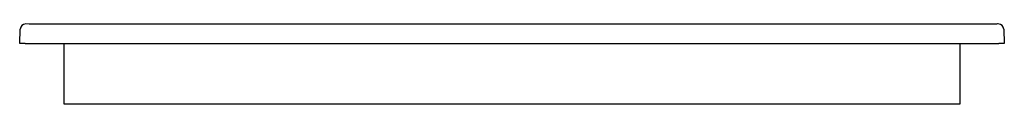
# Model space of a CAD drawing. Header units: millimetres. Extents: x 4730.674 to 4731.571, y 2518.749 to 2518.822.
import ezdxf

# ---------------------------------------------------------------- set-up
doc = ezdxf.new("R2010")
doc.units = ezdxf.units.MM
doc.layers.add('SANINDUSA', color=3, linetype='Continuous')

msp = doc.modelspace()

# ---------------------------------------------------------------- linework, layer by layer
at = {"layer": 'SANINDUSA'}
for p, q in [((4730.67445, 2518.80365), (4730.67491, 2518.81668)), ((4730.68323, 2518.82149), (4730.67998, 2518.82151)), ((4731.56193, 2518.82149), (4730.68323, 2518.82149)), ((4731.57026, 2518.81668), (4731.57071, 2518.80365)), ((4730.67945, 2518.80365), (4730.67445, 2518.80365)), ((4730.67945, 2518.80365), (4731.56571, 2518.80365)), ((4730.71508, 2518.74865), (4730.71508, 2518.80365)), ((4731.53008, 2518.80365), (4731.53008, 2518.74865)), ((4731.57071, 2518.80365), (4731.56571, 2518.80365)), ((4730.72308, 2518.74865), (4730.71508, 2518.74865)), ((4731.52208, 2518.74865), (4730.72308, 2518.74865)), ((4731.53008, 2518.74865), (4731.52208, 2518.74865))]:
    msp.add_line(p, q, dxfattribs=at)
for centre, start, end in [((4730.67991, 2518.81651), 89.15189, 177.9974), ((4731.56526, 2518.81651), 2.00303, 90.84804)]:
    msp.add_arc(centre, 0.005, start, end, dxfattribs=at)
msp.add_open_spline([(4731.56519, 2518.82151), (4731.56466, 2518.8215), (4731.56358, 2518.82149), (4731.56249, 2518.82149), (4731.56193, 2518.82149)], degree=3, knots=[0, 0, 0, 0, 0.482131, 1, 1, 1, 1], dxfattribs=at)

doc.saveas('drawing.dxf')
